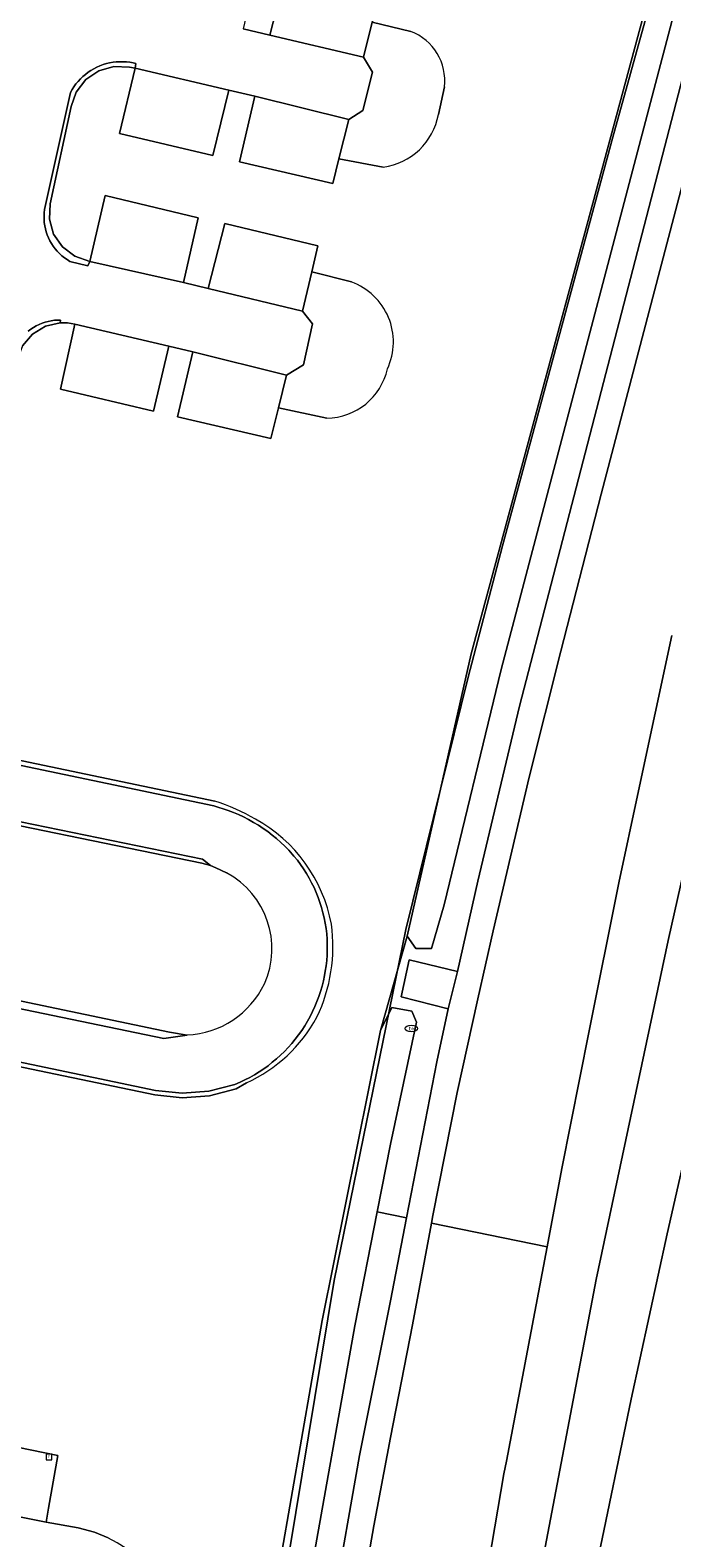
# Model space of a CAD drawing. Header units: metres. Extents: x 207466 to 209466, y 475780 to 477780.
# Tile 185 of 189: x 209023 to 209074, y 476984 to 477104. Entities that reach past the tile are written whole.
import ezdxf

# ---------------------------------------------------------------- set-up
doc = ezdxf.new("R2010")
doc.units = ezdxf.units.M
doc.layers.get('0').update_dxf_attribs({"color": 253, "linetype": 'CONTINUOUS'})
for name, color, linetype, lineweight, true_color in [('B-RO-GR-GROENVOORZIENING-GV', 7, 'CONTINUOUS', 0, 0x6d8a47), ('B-RO-KL-WATER_BRANDLEIDING_PUT-S', 7, 'CONTINUOUS', 0, 0x478c9a), ('B-RO-OG-WATER_SLOOT-GV', 7, 'CONTINUOUS', 0, 0x478c9a)]:
    doc.layers.add(name, color=color, linetype=linetype, lineweight=lineweight, true_color=true_color)
for name, color, linetype, lineweight in [('B-RO-OG-TERREIN_CULTUURSCHEIDING-GV', 253, 'CONTINUOUS', 0), ('B-RO-RI-GWA_RIOOLPUT-S', 253, 'CONTINUOUS', 0), ('B-RO-VH-VERHARDING_ASFALT-GV', 253, 'CONTINUOUS', 0), ('B-RO-VH-VERHARDING_BETONSTRAATSTEEN-GV', 253, 'CONTINUOUS', 0), ('B-RO-VH-VERHARDING_SIERBESTRATING-GV', 253, 'CONTINUOUS', 0), ('B-WE-KG-GRENS_PERCEEL-GV', 150, 'CONTINUOUS', 18)]:
    doc.layers.add(name, color=color, linetype=linetype, lineweight=lineweight)
doc.styles.add('NLCS-ISO', font='NLCS-ISO.ttf')

# ---------------------------------------------------------------- blocks, each defined once
blk = doc.blocks.new('SRI-PUT_INSPECTIEPUT_RIOOLPUT-SO1')
at = {"color": 0, "linetype": 'ByBlock', "lineweight": -2, "flags": 128}
blk.add_lwpolyline([(-1.125, -1.125), (1.125, -1.125), (1.125, 1.125), (-1.125, 1.125), (-1.125, -1.125)], dxfattribs=at)
at = {"color": 0, "linetype": 'ByBlock', "lineweight": -2, "insert": (0, 0.2828), "char_height": 1.5, "attachment_point": 5, "line_spacing_factor": 0.8, "style": 'NLCS-ISO'}
blk.add_mtext('{\\C0;r}', dxfattribs=at)
blk = doc.blocks.new('SKL-WATER_BRANDKRAAN_BRANDPUT-SO1')
at = {"color": 0, "linetype": 'ByBlock', "lineweight": -2}
blk.add_ellipse((0, 0), major_axis=(2.5, 0), ratio=0.54, dxfattribs=at)
at = {"color": 0, "linetype": 'ByBlock', "lineweight": -2, "insert": (0.1554, 0), "char_height": 1.5, "attachment_point": 5, "line_spacing_factor": 0.8, "style": 'NLCS-ISO'}
blk.add_mtext('{\\C0;bk}', dxfattribs=at)

msp = doc.modelspace()

# ---------------------------------------------------------------- linework, layer by layer
at = {"layer": 'B-RO-GR-GROENVOORZIENING-GV', "flags": 128}
for points in [[(209075.74, 477111.75), (209060.29, 477052.99), (209055.72, 477034.17), (209054.72, 477030.68), (209053.48, 477030.68), (209052.78, 477031.68), (209050.65, 477024.15), (209051.56, 477025.98), (209053.15, 477025.68), (209053.52, 477024.82), (209051.45, 477015.05), (209050.39, 477009.65), (209052.73, 477009.17)], [(209052.73, 477009.17), (209055.16, 477021.63), (209056.05, 477025.88), (209052.29, 477026.84), (209052.95, 477029.8), (209056.81, 477028.86), (209058.42, 477036.08), (209061.76, 477050.05), (209076.59, 477107.34)], [(209075.62, 477095.01), (209072.53, 477083.24), (209068.28, 477067), (209065.04, 477054.45), (209062.51, 477044.37), (209059.65, 477032.1), (209058.42, 477026.67), (209056.76, 477019.19), (209054.84, 477009.36), (209054.73, 477008.76)], [(209054.73, 477008.76), (209063.95, 477006.86), (209065.14, 477013.11), (209067.29, 477023.97), (209069.68, 477035.95), (209071.25, 477043.28), (209073.92, 477055.7)], [(209076.43, 477020.64), (209073.53, 477007.89), (209070.67, 476994.69), (209067.91, 476981.49), (209063.2, 476958.21), (209060.26, 476941.65), (209045.44, 476854.19)], [(209046.86, 476978.2), (209048.97, 476990.2), (209051.45, 477002.55), (209052.73, 477009.17), (209050.39, 477009.65), (209048.6, 477000.56), (209044.4, 476976.93)], [(209057.89, 476973.36), (209060.49, 476988.73), (209060.7, 476989.73), (209063.95, 477006.86), (209054.73, 477008.76), (209053.2, 477000.63), (209051.46, 476991.63), (209050.12, 476984.56), (209048.7, 476976.51)]]:
    msp.add_lwpolyline(points, dxfattribs=at)
at = {"layer": 'B-RO-OG-TERREIN_CULTUURSCHEIDING-GV', "flags": 128}
for points in [[(209046, 477000.96), (209050.65, 477024.15), (209052.78, 477031.68), (209057.9, 477054.24), (209072.82, 477109.61), (209070.89, 477106.88), (209068.73, 477105.79), (209065.41, 477106.26), (209061.69, 477106.57), (209055.64, 477108.54), (209054.15, 477108.69), (209051.79, 477109.95), (209042.12, 477112.04), (209037.85, 477112.95), (209036.14, 477113.88), (209036.19, 477117.16), (209038.3, 477120.36), (209040.18, 477128.44), (209040.01, 477128.48)], [(209032.21, 477105.96), (209033.42, 477111.15), (209040.91, 477109.42), (209039.67, 477104.17), (209041.81, 477103.65), (209043.13, 477108.88), (209050.59, 477107.14), (209049.99, 477104.7), (209053.07, 477103.95)], [(209050.87, 477093.11), (209047.33, 477093.79), (209046.83, 477091.8), (209039.38, 477093.55), (209040.62, 477098.78), (209038.53, 477099.26), (209037.26, 477094.04), (209029.81, 477095.81), (209031.05, 477101.03), (209030.6, 477101.11), (209029.35, 477101.16), (209028.15, 477100.82), (209027.11, 477100.11), (209026.35, 477099.12), (209025.94, 477097.97), (209024.26, 477090.18), (209024.21, 477088.95), (209024.55, 477087.76), (209025.25, 477086.75), (209026.24, 477086.01), (209027.43, 477085.59), (209028.66, 477090.84), (209036.08, 477089.07), (209034.92, 477083.89), (209036.89, 477083.41), (209038.21, 477088.61), (209045.64, 477086.84), (209045.16, 477084.74), (209048.32, 477083.95)], [(209055.75, 477099.52), (209055.28, 477097.32)], [(209046.37, 477073.06), (209042.5, 477073.88), (209041.9, 477071.43), (209034.44, 477073.17), (209035.66, 477078.37), (209033.75, 477078.82), (209032.51, 477073.62), (209025.09, 477075.39), (209026.23, 477080.58), (209025.66, 477080.67), (209025.08, 477080.68), (209023.89, 477080.41), (209022.85, 477079.78), (209022.07, 477078.84), (209021.63, 477077.7), (209015.15, 477047.12), (209037.42, 477042.47)], [(209038.36, 477036.73), (209037.51, 477037.15), (209037.07, 477037.33), (209036.38, 477037.5), (209014.08, 477042.09), (209011.27, 477028.71), (209033.8, 477024.01), (209035.2, 477023.78)], [(209039.95, 477019.96), (209039.12, 477019.47), (209037, 477018.92), (209034.81, 477018.75), (209032.63, 477018.99), (209010.21, 477023.66)], [(209036.43, 476973.13), (209036.3, 476968.73), (209034.72, 476958.48), (209032.79, 476946.56), (209037.18, 476945.84), (209041.87, 476977.26), (209046, 477000.96)], [(209017.47, 476991.7), (209024.89, 476990.19), (209024.14, 476985.99), (209023.94, 476984.85), (209026.5, 476984.42), (209027.8, 476984.07), (209028.89, 476983.61)]]:
    msp.add_lwpolyline(points, dxfattribs=at)
at = {"layer": 'B-RO-OG-TERREIN_CULTUURSCHEIDING-GV'}
for centre, radius, start, end in [((209051.6, 477100.04), 4.18, 352.9032, 69.4912), ((209050.14, 477098.29), 5.23, 277.9653, 349.3388), ((209046.59, 477079.16), 5.09, 335.0198, 70.1906), ((209046.26, 477078.12), 5.07, 271.2195, 347.2753), ((209032.36, 477026.68), 16.58, 59.9308, 72.2033), ((209034.84, 477030.43), 12.09, 10.4737, 61.2389), ((209035.12, 477030.68), 6.86, 335.8481, 61.8659), ((209033.8, 477030.85), 13.05, 334.4146, 7.8425), ((209034.9, 477030.95), 7.17, 272.4213, 334.6501), ((209034.74, 477031.17), 12.37, 294.9218, 331.1712), ((209022.43, 476971.01), 14.16, 8.6397, 62.8609)]:
    msp.add_arc(centre, radius, start, end, dxfattribs=at)
at = {"layer": 'B-RO-OG-WATER_SLOOT-GV', "flags": 128}
for points in [[(209052.78, 477031.68), (209053.48, 477030.68), (209054.72, 477030.68), (209055.72, 477034.17), (209060.29, 477052.99), (209075.74, 477111.75), (209075.85, 477114.77), (209074.71, 477117.33), (209073.35, 477112.44), (209072.82, 477109.61), (209057.9, 477054.24), (209052.78, 477031.68)], [(209036.93, 476923.42), (209038.17, 476935.43), (209039.76, 476947.68), (209044.4, 476976.93), (209048.6, 477000.56), (209050.39, 477009.65), (209051.45, 477015.05), (209053.52, 477024.82), (209053.15, 477025.68), (209051.56, 477025.98), (209050.65, 477024.15), (209046, 477000.96), (209041.87, 476977.26), (209037.18, 476945.84), (209035.76, 476935.38), (209034.94, 476923.36), (209035.88, 476922.63), (209036.93, 476923.42)]]:
    msp.add_lwpolyline(points, dxfattribs=at)
at = {"layer": 'B-RO-VH-VERHARDING_ASFALT-GV', "flags": 128}
for points in [[(209076.59, 477107.34), (209061.76, 477050.05), (209058.42, 477036.08), (209056.81, 477028.86), (209056.05, 477025.88), (209055.16, 477021.63), (209052.73, 477009.17), (209051.45, 477002.55), (209048.97, 476990.2), (209046.86, 476978.2)], [(209022.51, 477080.02), (209022.72, 477080.17), (209022.93, 477080.31), (209023.15, 477080.43), (209023.39, 477080.55), (209023.62, 477080.64), (209023.86, 477080.72), (209024.11, 477080.79), (209024.36, 477080.84), (209024.61, 477080.88), (209024.87, 477080.9), (209025.09, 477080.9), (209025.08, 477080.68), (209025.66, 477080.67), (209026.23, 477080.58), (209033.75, 477078.82), (209035.66, 477078.37), (209043.15, 477076.51), (209044.5, 477077.32), (209045.21, 477080.59), (209044.42, 477081.61), (209036.89, 477083.41), (209034.92, 477083.89), (209027.43, 477085.59), (209027.28, 477085.22), (209025.84, 477085.59), (209025.62, 477085.73), (209025.41, 477085.88), (209025.21, 477086.04), (209025.02, 477086.21), (209024.84, 477086.4), (209024.67, 477086.59), (209024.52, 477086.8), (209024.38, 477087.01), (209024.25, 477087.23), (209024.14, 477087.46), (209024.04, 477087.7), (209023.96, 477087.94), (209023.89, 477088.19), (209023.84, 477088.44), (209023.8, 477088.7), (209023.78, 477088.95), (209023.78, 477089.21), (209023.79, 477089.46), (209023.82, 477089.72), (209023.86, 477089.97), (209023.92, 477090.22), (209025.9, 477099.08), (209026.03, 477099.31), (209026.17, 477099.54), (209026.33, 477099.76), (209026.5, 477099.97), (209026.69, 477100.17), (209026.88, 477100.35), (209027.08, 477100.53), (209027.3, 477100.7), (209027.52, 477100.85), (209027.76, 477100.98), (209028, 477101.11), (209028.25, 477101.22), (209028.5, 477101.31), (209028.76, 477101.39), (209029.02, 477101.45), (209029.29, 477101.5), (209029.55, 477101.53), (209029.82, 477101.54), (209030.09, 477101.54), (209030.36, 477101.53), (209030.63, 477101.5), (209030.9, 477101.45), (209031.11, 477101.4), (209031.05, 477101.03), (209038.53, 477099.26), (209040.62, 477098.78), (209048.12, 477096.93), (209049.24, 477097.64), (209050, 477100.71), (209049.3, 477101.91), (209041.81, 477103.65), (209039.67, 477104.17)], [(209048.7, 476976.51), (209050.12, 476984.56), (209051.46, 476991.63), (209053.2, 477000.63), (209054.73, 477008.76), (209054.84, 477009.36), (209056.76, 477019.19), (209058.42, 477026.67), (209059.65, 477032.1), (209062.51, 477044.37), (209065.04, 477054.45), (209068.28, 477067), (209072.53, 477083.24), (209075.62, 477095.01)], [(209073.92, 477055.7), (209071.25, 477043.28), (209069.68, 477035.95), (209067.29, 477023.97), (209065.14, 477013.11), (209063.95, 477006.86), (209060.7, 476989.73), (209060.49, 476988.73), (209057.89, 476973.36), (209057.69, 476972.33), (209056.81, 476967.63), (209054.4, 476952.81), (209047.77, 476913.77), (209047.02, 476909.45), (209039.64, 476865.76), (209039.21, 476863.92), (209037.82, 476855.54)], [(209078.8, 477054.43), (209073.61, 477031.32), (209067.86, 477004.24), (209062.28, 476974.9), (209055.38, 476936.08), (209040.97, 476850.85)], [(209040.97, 476850.85), (209055.38, 476936.08), (209062.28, 476974.9), (209067.86, 477004.24), (209073.61, 477031.32), (209078.8, 477054.43)], [(209009.55, 477024.19), (209032.69, 477019.36), (209034.82, 477019.14), (209036.94, 477019.29), (209039.03, 477019.84), (209039.43, 477020.01), (209039.82, 477020.2), (209040.21, 477020.4), (209040.58, 477020.61), (209040.95, 477020.84), (209041.32, 477021.08), (209041.67, 477021.33), (209042.01, 477021.6), (209042.35, 477021.88), (209042.67, 477022.17), (209042.98, 477022.47), (209043.28, 477022.79), (209043.57, 477023.11), (209043.84, 477023.45), (209044.11, 477023.79), (209044.36, 477024.15), (209044.6, 477024.51), (209044.82, 477024.88), (209045.03, 477025.26), (209045.23, 477025.65), (209045.41, 477026.05), (209045.57, 477026.45), (209045.73, 477026.85), (209045.86, 477027.27), (209045.98, 477027.68), (209046.09, 477028.1), (209046.18, 477028.53), (209046.24, 477028.88), (209046.31, 477029.31), (209046.35, 477029.73), (209046.38, 477030.16), (209046.4, 477030.58), (209046.4, 477031.01), (209046.38, 477031.44), (209046.35, 477031.86), (209046.3, 477032.29), (209046.23, 477032.71), (209046.15, 477033.13), (209046.05, 477033.55), (209045.94, 477033.96), (209045.81, 477034.37), (209045.67, 477034.77), (209045.51, 477035.17), (209045.34, 477035.56), (209045.15, 477035.94), (209044.95, 477036.32), (209044.74, 477036.69), (209044.51, 477037.05), (209044.27, 477037.4), (209044.01, 477037.74), (209043.74, 477038.08), (209043.46, 477038.4), (209043.33, 477038.54), (209043.02, 477038.86), (209042.69, 477039.17), (209042.35, 477039.47), (209042.01, 477039.76), (209041.65, 477040.03), (209041.28, 477040.29), (209040.9, 477040.54), (209040.52, 477040.77), (209040.12, 477040.99), (209039.72, 477041.2), (209039.32, 477041.39), (209038.9, 477041.57), (209038.48, 477041.73), (209037.34, 477042.09), (209014.55, 477046.85)], [(209035.2, 477023.78), (209033.35, 477023.49), (209010.46, 477028.24), (209013.58, 477042.51), (209036.44, 477037.83), (209037.07, 477037.33), (209037.51, 477037.15), (209038.36, 477036.73)], [(209045.44, 476854.19), (209060.26, 476941.65), (209063.2, 476958.21), (209067.91, 476981.49), (209070.67, 476994.69), (209073.53, 477007.89), (209076.43, 477020.64)], [(209028.89, 476983.61), (209027.8, 476984.07), (209026.5, 476984.42), (209023.94, 476984.85), (209018.33, 476985.99)]]:
    msp.add_lwpolyline(points, dxfattribs=at)
at = {"layer": 'B-RO-VH-VERHARDING_ASFALT-GV'}
for centre, radius, start, end in [((209035.12, 477030.68), 6.86, 335.8481, 61.8659), ((209034.9, 477030.95), 7.17, 272.4213, 334.6501), ((209022.43, 476971.01), 14.16, 8.6397, 62.8609)]:
    msp.add_arc(centre, radius, start, end, dxfattribs=at)
at = {"layer": 'B-RO-VH-VERHARDING_BETONSTRAATSTEEN-GV', "flags": 128}
for points in [[(209050.59, 477107.14), (209043.13, 477108.88), (209041.81, 477103.65), (209049.3, 477101.91), (209049.99, 477104.7), (209050.59, 477107.14)], [(209029.35, 477101.16), (209030.6, 477101.11), (209031.05, 477101.03), (209031.11, 477101.4), (209030.9, 477101.45), (209030.63, 477101.5), (209030.36, 477101.53), (209030.09, 477101.54), (209029.82, 477101.54), (209029.55, 477101.53), (209029.29, 477101.5), (209029.02, 477101.45), (209028.76, 477101.39), (209028.5, 477101.31), (209028.25, 477101.22), (209028, 477101.11), (209027.76, 477100.98), (209027.52, 477100.85), (209027.3, 477100.7), (209027.08, 477100.53), (209026.88, 477100.35), (209026.69, 477100.17), (209026.5, 477099.97), (209026.33, 477099.76), (209026.17, 477099.54), (209026.03, 477099.31), (209025.9, 477099.08), (209023.92, 477090.22), (209023.86, 477089.97), (209023.82, 477089.72), (209023.79, 477089.46), (209023.78, 477089.21), (209023.78, 477088.95), (209023.8, 477088.7), (209023.84, 477088.44), (209023.89, 477088.19), (209023.96, 477087.94), (209024.04, 477087.7), (209024.14, 477087.46), (209024.25, 477087.23), (209024.38, 477087.01), (209024.52, 477086.8), (209024.67, 477086.59), (209024.84, 477086.4), (209025.02, 477086.21), (209025.21, 477086.04), (209025.41, 477085.88), (209025.62, 477085.73), (209025.84, 477085.59), (209027.28, 477085.22), (209027.43, 477085.59), (209026.24, 477086.01), (209025.25, 477086.75), (209024.55, 477087.76), (209024.21, 477088.95), (209024.26, 477090.18), (209025.94, 477097.97), (209026.35, 477099.12), (209027.11, 477100.11), (209028.15, 477100.82), (209029.35, 477101.16)], [(209038.53, 477099.26), (209031.05, 477101.03), (209029.81, 477095.81), (209037.26, 477094.04), (209038.53, 477099.26)], [(209048.12, 477096.93), (209040.62, 477098.78), (209039.38, 477093.55), (209046.83, 477091.8), (209047.33, 477093.79), (209048.12, 477096.93)], [(209036.08, 477089.07), (209028.66, 477090.84), (209027.43, 477085.59), (209034.92, 477083.89), (209036.08, 477089.07)], [(209045.64, 477086.84), (209038.21, 477088.61), (209036.89, 477083.41), (209044.42, 477081.61), (209045.16, 477084.74), (209045.64, 477086.84)], [(209022.07, 477078.84), (209022.85, 477079.78), (209023.89, 477080.41), (209025.08, 477080.68), (209025.09, 477080.9), (209024.87, 477080.9), (209024.61, 477080.88), (209024.36, 477080.84), (209024.11, 477080.79), (209023.86, 477080.72), (209023.62, 477080.64), (209023.39, 477080.55), (209023.15, 477080.43), (209022.93, 477080.31), (209022.72, 477080.17), (209022.51, 477080.02)], [(209033.75, 477078.82), (209026.23, 477080.58), (209025.09, 477075.39), (209032.51, 477073.62), (209033.75, 477078.82)], [(209043.15, 477076.51), (209035.66, 477078.37), (209034.44, 477073.17), (209041.9, 477071.43), (209042.5, 477073.88), (209043.15, 477076.51)], [(209014.55, 477046.85), (209037.34, 477042.09), (209038.48, 477041.73), (209038.9, 477041.57), (209039.32, 477041.39), (209039.72, 477041.2), (209040.12, 477040.99), (209040.52, 477040.77), (209040.9, 477040.54), (209041.28, 477040.29), (209041.65, 477040.03), (209042.01, 477039.76), (209042.35, 477039.47), (209042.69, 477039.17), (209043.02, 477038.86), (209043.33, 477038.54), (209043.46, 477038.4), (209043.74, 477038.08), (209044.01, 477037.74), (209044.27, 477037.4), (209044.51, 477037.05), (209044.74, 477036.69), (209044.95, 477036.32), (209045.15, 477035.94), (209045.34, 477035.56), (209045.51, 477035.17), (209045.67, 477034.77), (209045.81, 477034.37), (209045.94, 477033.96), (209046.05, 477033.55), (209046.15, 477033.13), (209046.23, 477032.71), (209046.3, 477032.29), (209046.35, 477031.86), (209046.38, 477031.44), (209046.4, 477031.01), (209046.4, 477030.58), (209046.38, 477030.16), (209046.35, 477029.73), (209046.31, 477029.31), (209046.24, 477028.88), (209046.18, 477028.53), (209046.09, 477028.1), (209045.98, 477027.68), (209045.86, 477027.27), (209045.73, 477026.85), (209045.57, 477026.45), (209045.41, 477026.05), (209045.23, 477025.65), (209045.03, 477025.26), (209044.82, 477024.88), (209044.6, 477024.51), (209044.36, 477024.15), (209044.11, 477023.79), (209043.84, 477023.45), (209043.57, 477023.11), (209043.28, 477022.79), (209042.98, 477022.47), (209042.67, 477022.17), (209042.35, 477021.88), (209042.01, 477021.6), (209041.67, 477021.33), (209041.32, 477021.08), (209040.95, 477020.84), (209040.58, 477020.61), (209040.21, 477020.4), (209039.82, 477020.2), (209039.43, 477020.01), (209039.03, 477019.84), (209036.94, 477019.29), (209034.82, 477019.14), (209032.69, 477019.36), (209009.55, 477024.19)], [(209037.42, 477042.47), (209015.15, 477047.12)], [(209014.08, 477042.09), (209036.38, 477037.5), (209037.07, 477037.33), (209036.44, 477037.83), (209013.58, 477042.51), (209010.46, 477028.24), (209033.35, 477023.49), (209035.2, 477023.78), (209033.8, 477024.01), (209011.27, 477028.71), (209014.08, 477042.09)], [(209056.05, 477025.88), (209056.81, 477028.86), (209052.95, 477029.8), (209052.29, 477026.84), (209056.05, 477025.88)], [(209010.21, 477023.66), (209032.63, 477018.99), (209034.81, 477018.75), (209037, 477018.92), (209039.12, 477019.47), (209039.95, 477019.96)], [(209024.89, 476990.19), (209017.47, 476991.7), (209016.35, 476986.4), (209018.33, 476985.99), (209023.94, 476984.85), (209024.14, 476985.99), (209024.89, 476990.19)]]:
    msp.add_lwpolyline(points, dxfattribs=at)
at = {"layer": 'B-RO-VH-VERHARDING_BETONSTRAATSTEEN-GV'}
for centre, radius, start, end in [((209032.36, 477026.68), 16.58, 59.9308, 72.2033), ((209034.84, 477030.43), 12.09, 10.4737, 61.2389), ((209033.8, 477030.85), 13.05, 334.4146, 7.8425), ((209034.74, 477031.17), 12.37, 294.9218, 331.1712)]:
    msp.add_arc(centre, radius, start, end, dxfattribs=at)
at = {"layer": 'B-RO-VH-VERHARDING_SIERBESTRATING-GV', "flags": 128}
for points in [[(209053.07, 477103.95), (209049.99, 477104.7), (209049.3, 477101.91), (209050, 477100.71), (209049.24, 477097.64), (209048.12, 477096.93), (209047.33, 477093.79), (209050.87, 477093.11)], [(209055.28, 477097.32), (209055.75, 477099.52)], [(209048.32, 477083.95), (209045.16, 477084.74), (209044.42, 477081.61), (209045.21, 477080.59), (209044.5, 477077.32), (209043.15, 477076.51), (209042.5, 477073.88), (209046.37, 477073.06)]]:
    msp.add_lwpolyline(points, dxfattribs=at)
at = {"layer": 'B-RO-VH-VERHARDING_SIERBESTRATING-GV'}
for centre, radius, start, end in [((209051.6, 477100.04), 4.18, 352.9032, 69.4912), ((209050.14, 477098.29), 5.23, 277.9653, 349.3388), ((209046.59, 477079.16), 5.09, 335.0198, 70.1906), ((209046.26, 477078.12), 5.07, 271.2195, 347.2753)]:
    msp.add_arc(centre, radius, start, end, dxfattribs=at)
at = {"layer": 'B-WE-KG-GRENS_PERCEEL-GV'}
msp.add_lwpolyline([(209066.04, 477123.23), (208972.82, 477145.71), (208929.18, 476971.15), (208987.22, 476945.61), (209035.33, 476924.46), (209038.67, 476953.29), (209041.34, 476970.16), (209046.96, 477004.18), (209052.67, 477032.22), (209057.65, 477052.36), (209060.38, 477062.86), (209069.19, 477095.52), (209073.57, 477111.27), (209073.3, 477115.02), (209071.56, 477118.42), (209068.99, 477121.02), (209065.84, 477122.43)], close=True, dxfattribs=at)
msp.add_lwpolyline([(209078.16, 477129.38), (209073.57, 477111.27), (209069.19, 477095.52), (209060.38, 477062.86), (209057.65, 477052.36), (209052.67, 477032.22), (209046.96, 477004.18), (209041.34, 476970.16), (209038.67, 476953.29), (209035.33, 476924.46), (209038.76, 476922.95), (209032.57, 476868.3), (209030.32, 476842.33)], dxfattribs=at)

# ---------------------------------------------------------------- block references
at = {"layer": 'B-RO-KL-WATER_BRANDLEIDING_PUT-S', "xscale": 0.2, "yscale": 0.2, "zscale": 0.2}
msp.add_blockref('SKL-WATER_BRANDKRAAN_BRANDPUT-SO1', (209053.11, 477024.3), dxfattribs=at)
at = {"layer": 'B-RO-RI-GWA_RIOOLPUT-S', "xscale": 0.2, "yscale": 0.2, "zscale": 0.2}
msp.add_blockref('SRI-PUT_INSPECTIEPUT_RIOOLPUT-SO1', (209024.17, 476990.07), dxfattribs=at)

doc.saveas('drawing.dxf')
